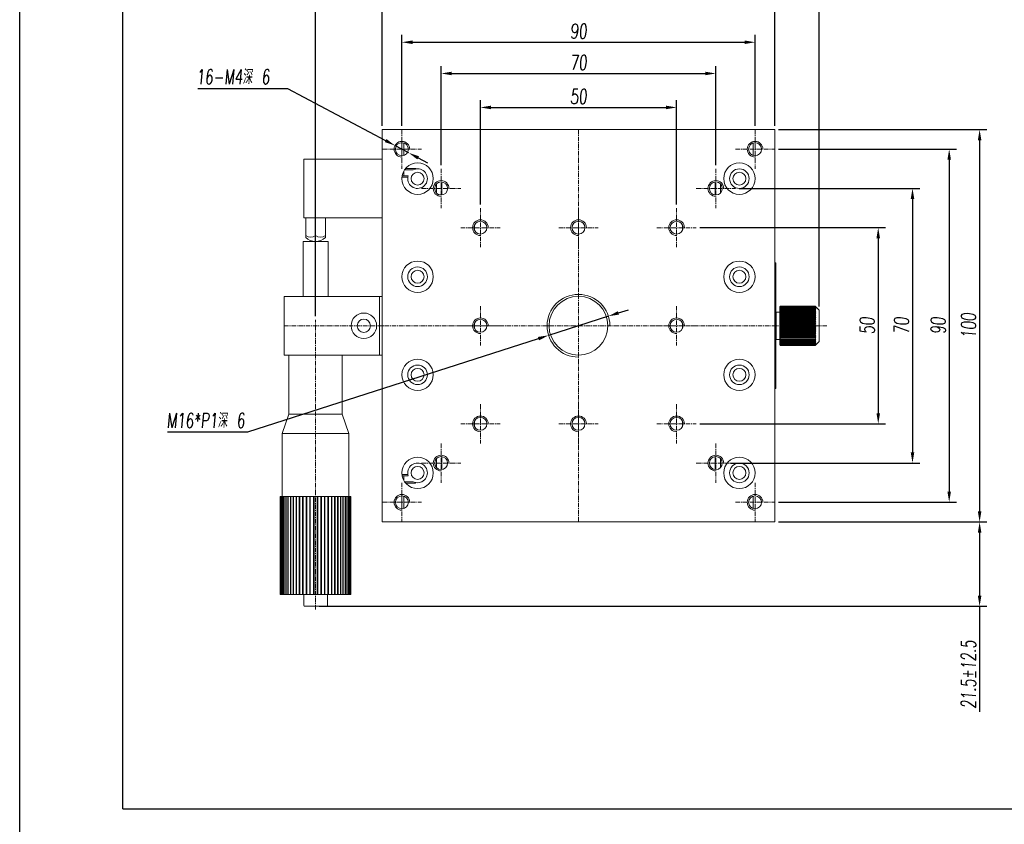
# Model space of a CAD drawing. Header units: millimetres. Extents: x 15687 to 16129, y 526 to 1151.
# Tile 4 of 6: x 15687 to 15938, y 843 to 1048. Entities that reach past the tile are written whole.
import ezdxf

# ---------------------------------------------------------------- set-up
doc = ezdxf.new("R2010")
doc.units = ezdxf.units.MM
doc.header["$LTSCALE"] = 0.3
doc.linetypes.add('CENTERX2', pattern=[20.32, 12.7, -2.54, 2.54, -2.54])
for name, color, linetype, lineweight in [('中心线', 5, 'CENTERX2', 13), ('外框', 7, 'Continuous', 30), ('标注', 1, 'Continuous', 18), ('螺纹线', 3, 'Continuous', 13)]:
    doc.layers.add(name, color=color, linetype=linetype, lineweight=lineweight)
doc.styles.get("Standard").update_dxf_attribs({"font": 'txt.shx', "width": 0.67, "oblique": 5, "bigfont": 'gbcbig.shx'})
doc.dimstyles.new('1.5', dxfattribs={"dimscale": 1.5, "dimtxt": 2.5, "dimasz": 1.8, "dimexe": 1.25, "dimexo": 0.625, "dimtad": 1, "dimdsep": 46, "dimtxsty": 'Standard', "dimcen": 1.8, "dimadec": 0, "dimazin": 0, "dimtfac": 1, "dimtmove": 0, "dimatfit": 3, "dimfxl": 0, "dimarcsym": 0})
doc.dimstyles.new('1.5$3', dxfattribs={"dimscale": 1.5, "dimtxt": 2.5, "dimasz": 1.8, "dimexe": 1.25, "dimexo": 0.625, "dimtad": 1, "dimtoh": 1, "dimdsep": 46, "dimtxsty": 'Standard', "dimcen": 1.8, "dimadec": 0, "dimazin": 0, "dimtfac": 1, "dimtmove": 0, "dimatfit": 3, "dimfxl": 0, "dimarcsym": 0})

# ---------------------------------------------------------------- blocks, each defined once
blk = doc.blocks.new('Y')
at = {"lineweight": 30}
blk.add_line((-4136.76, 2009.27), (-3862.74, 2009.27), dxfattribs=at)
for points in [[(-3857.44, 2213.99), (-4154.44, 2213.99), (-4154.44, 2003.97)], [(-4136.76, 2009.27), (-4136.76, 2208.69), (-3862.74, 2208.69)]]:
    blk.add_lwpolyline(points, dxfattribs=at)
blk = doc.blocks.new('W')
blk.add_blockref('Y', (0, 0))
blk = doc.blocks.new('*D116')
at = {"layer": 'Defpoints', "color": 0, "ltscale": 0.3}
for p in [(15837.41, 972.1), (15822.18, 967.21)]:
    blk.add_point(p, dxfattribs=at)
at = {"layer": '标注', "color": 0, "lineweight": -2, "ltscale": 0.3}
for p, q in [((15839.98, 972.93), (15842.55, 973.75)), ((15837.41, 972.1), (15822.18, 967.21)), ((15745.5, 942.58), (15819.61, 966.38)), ((15725.04, 942.58), (15745.5, 942.58))]:
    blk.add_line(p, q, dxfattribs=at)
at = {"layer": '标注', "color": 0, "ltscale": 0.3}
for points in [[(15839.84, 973.36), (15840.12, 972.5), (15837.41, 972.1)], [(15819.47, 966.81), (15819.75, 965.95), (15822.18, 967.21)]]:
    blk.add_solid(points, dxfattribs=at)
at = {"layer": '标注', "color": 0, "ltscale": 0.3, "insert": (15734.8, 945.53), "char_height": 3.75, "attachment_point": 5}
blk.add_mtext('M16*P1深 6', dxfattribs=at)
blk = doc.blocks.new('*D119')
at = {"layer": 'Defpoints', "color": 0}
for p in [(15783.03, 1015.59), (15786.56, 1013.72)]:
    blk.add_point(p, dxfattribs=at)
at = {"layer": '标注', "color": 0, "lineweight": -2}
for p, q in [((15732.82, 1030.15), (15755.65, 1030.15)), ((15755.65, 1030.15), (15780.64, 1016.86)), ((15786.56, 1013.72), (15783.03, 1015.59)), ((15788.95, 1012.45), (15791.33, 1011.18))]:
    blk.add_line(p, q, dxfattribs=at)
at = {"layer": '标注', "color": 0}
for points in [[(15780.86, 1017.26), (15780.43, 1016.46), (15783.03, 1015.59)], [(15789.16, 1012.85), (15788.73, 1012.05), (15786.56, 1013.72)]]:
    blk.add_solid(points, dxfattribs=at)
at = {"layer": '标注', "color": 0, "insert": (15741.75, 1033.1), "char_height": 3.75, "attachment_point": 5}
blk.add_mtext('16-M4深 6', dxfattribs=at)
blk = doc.blocks.new('*D161')
at = {"layer": 'Defpoints', "color": 0}
for p in [(15854.8, 1025.3), (15804.8, 999.66), (15854.8, 999.66)]:
    blk.add_point(p, dxfattribs=at)
at = {"layer": '标注', "color": 0, "lineweight": -2}
for p, q in [((15804.8, 1000.59), (15804.8, 1027.18)), ((15854.8, 1000.59), (15854.8, 1027.18)), ((15807.5, 1025.3), (15852.1, 1025.3))]:
    blk.add_line(p, q, dxfattribs=at)
at = {"layer": '标注', "color": 0}
for points in [[(15807.5, 1025.75), (15807.5, 1024.85), (15804.8, 1025.3)], [(15852.1, 1025.75), (15852.1, 1024.85), (15854.8, 1025.3)]]:
    blk.add_solid(points, dxfattribs=at)
at = {"layer": '标注', "color": 0, "insert": (15829.8, 1028.11), "char_height": 3.75, "attachment_point": 5}
blk.add_mtext('50', dxfattribs=at)
blk = doc.blocks.new('*D162')
at = {"layer": 'Defpoints', "color": 0}
for p in [(15864.8, 1033.96), (15794.8, 1009.66), (15864.8, 1009.66)]:
    blk.add_point(p, dxfattribs=at)
at = {"layer": '标注', "color": 0, "lineweight": -2}
for p, q in [((15794.8, 1010.59), (15794.8, 1035.83)), ((15797.5, 1033.96), (15862.1, 1033.96)), ((15864.8, 1010.59), (15864.8, 1035.83))]:
    blk.add_line(p, q, dxfattribs=at)
at = {"layer": '标注', "color": 0}
for points in [[(15797.5, 1034.41), (15797.5, 1033.51), (15794.8, 1033.96)], [(15862.1, 1034.41), (15862.1, 1033.51), (15864.8, 1033.96)]]:
    blk.add_solid(points, dxfattribs=at)
at = {"layer": '标注', "color": 0, "insert": (15829.8, 1036.77), "char_height": 3.75, "attachment_point": 5}
blk.add_mtext('70', dxfattribs=at)
blk = doc.blocks.new('*D163')
at = {"layer": 'Defpoints', "color": 0}
for p in [(15874.8, 1041.92), (15784.8, 1019.66), (15874.8, 1019.66)]:
    blk.add_point(p, dxfattribs=at)
at = {"layer": '标注', "color": 0, "lineweight": -2}
for p, q in [((15784.8, 1020.59), (15784.8, 1043.8)), ((15874.8, 1020.59), (15874.8, 1043.8)), ((15787.5, 1041.92), (15872.1, 1041.92))]:
    blk.add_line(p, q, dxfattribs=at)
at = {"layer": '标注', "color": 0}
for points in [[(15787.5, 1042.37), (15787.5, 1041.47), (15784.8, 1041.92)], [(15872.1, 1042.37), (15872.1, 1041.47), (15874.8, 1041.92)]]:
    blk.add_solid(points, dxfattribs=at)
at = {"layer": '标注', "color": 0, "insert": (15829.8, 1044.73), "char_height": 3.75, "attachment_point": 5}
blk.add_mtext('90', dxfattribs=at)
blk = doc.blocks.new('*D164')
at = {"layer": 'Defpoints', "color": 0}
for p in [(15859.8, 994.66), (15859.8, 944.66), (15906.18, 944.66)]:
    blk.add_point(p, dxfattribs=at)
at = {"layer": '标注', "color": 0, "lineweight": -2}
for p, q in [((15860.73, 994.66), (15908.05, 994.66)), ((15906.18, 991.96), (15906.18, 947.36)), ((15860.73, 944.66), (15908.05, 944.66))]:
    blk.add_line(p, q, dxfattribs=at)
at = {"layer": '标注', "color": 0}
for points in [[(15905.73, 991.96), (15906.63, 991.96), (15906.18, 994.66)], [(15905.73, 947.36), (15906.63, 947.36), (15906.18, 944.66)]]:
    blk.add_solid(points, dxfattribs=at)
at = {"layer": '标注', "color": 0, "insert": (15903.36, 969.66), "char_height": 3.75, "attachment_point": 5, "rotation": 90}
blk.add_mtext('50', dxfattribs=at)
blk = doc.blocks.new('*D165')
at = {"layer": 'Defpoints', "color": 0}
for p in [(15779.8, 1050.17), (15779.8, 1019.66), (15879.8, 1019.66)]:
    blk.add_point(p, dxfattribs=at)
at = {"layer": '标注', "color": 0, "lineweight": -2}
for p, q in [((15779.8, 1020.59), (15779.8, 1052.05)), ((15879.8, 1020.59), (15879.8, 1052.05)), ((15877.1, 1050.17), (15782.5, 1050.17))]:
    blk.add_line(p, q, dxfattribs=at)
at = {"layer": '标注', "color": 0}
for points in [[(15782.5, 1050.62), (15782.5, 1049.72), (15779.8, 1050.17)], [(15877.1, 1050.62), (15877.1, 1049.72), (15879.8, 1050.17)]]:
    blk.add_solid(points, dxfattribs=at)
at = {"layer": '标注', "color": 0, "insert": (15829.8, 1052.98), "char_height": 3.75, "attachment_point": 5}
blk.add_mtext('100', dxfattribs=at)
blk = doc.blocks.new('*D166')
at = {"layer": 'Defpoints', "color": 0}
for p in [(15891.1, 1050.17), (15879.8, 1019.66), (15891.1, 973.66)]:
    blk.add_point(p, dxfattribs=at)
at = {"layer": '标注', "color": 0, "lineweight": -2}
for p, q in [((15879.8, 1020.59), (15879.8, 1052.05)), ((15891.1, 974.59), (15891.1, 1052.05)), ((15882.5, 1050.17), (15888.4, 1050.17))]:
    blk.add_line(p, q, dxfattribs=at)
at = {"layer": '标注', "color": 0}
for points in [[(15882.5, 1050.62), (15882.5, 1049.72), (15879.8, 1050.17)], [(15888.4, 1050.62), (15888.4, 1049.72), (15891.1, 1050.17)]]:
    blk.add_solid(points, dxfattribs=at)
at = {"layer": '标注', "color": 0, "insert": (15885.45, 1052.98), "char_height": 3.75, "attachment_point": 5}
blk.add_mtext('11.3', dxfattribs=at)
blk = doc.blocks.new('*D167')
at = {"layer": 'Defpoints', "color": 0}
for p in [(15779.8, 1050.17), (15779.8, 1019.66), (15762.8, 971.13)]:
    blk.add_point(p, dxfattribs=at)
at = {"layer": '标注', "color": 0, "lineweight": -2}
for p, q in [((15762.8, 972.07), (15762.8, 1052.05)), ((15779.8, 1020.59), (15779.8, 1052.05)), ((15765.5, 1050.17), (15777.1, 1050.17))]:
    blk.add_line(p, q, dxfattribs=at)
at = {"layer": '标注', "color": 0}
for points in [[(15765.5, 1050.62), (15765.5, 1049.72), (15762.8, 1050.17)], [(15777.1, 1050.62), (15777.1, 1049.72), (15779.8, 1050.17)]]:
    blk.add_solid(points, dxfattribs=at)
at = {"layer": '标注', "color": 0, "insert": (15771.3, 1052.98), "char_height": 3.75, "attachment_point": 5}
blk.add_mtext('17', dxfattribs=at)
blk = doc.blocks.new('*D168')
at = {"layer": 'Defpoints', "color": 0}
for p in [(15869.8, 1004.66), (15867.67, 934.66), (15914.91, 934.66)]:
    blk.add_point(p, dxfattribs=at)
at = {"layer": '标注', "color": 0, "lineweight": -2}
for p, q in [((15870.73, 1004.66), (15916.78, 1004.66)), ((15914.91, 1001.96), (15914.91, 937.36)), ((15868.61, 934.66), (15916.78, 934.66))]:
    blk.add_line(p, q, dxfattribs=at)
at = {"layer": '标注', "color": 0}
for points in [[(15914.46, 1001.96), (15915.36, 1001.96), (15914.91, 1004.66)], [(15914.46, 937.36), (15915.36, 937.36), (15914.91, 934.66)]]:
    blk.add_solid(points, dxfattribs=at)
at = {"layer": '标注', "color": 0, "insert": (15912.1, 969.66), "char_height": 3.75, "attachment_point": 5, "rotation": 90}
blk.add_mtext('70', dxfattribs=at)
blk = doc.blocks.new('*D169')
at = {"layer": 'Defpoints', "color": 0}
for p in [(15879.8, 1014.66), (15879.8, 924.66), (15924.26, 924.66)]:
    blk.add_point(p, dxfattribs=at)
at = {"layer": '标注', "color": 0, "lineweight": -2}
for p, q in [((15880.73, 1014.66), (15926.13, 1014.66)), ((15924.26, 1011.96), (15924.26, 927.36)), ((15880.73, 924.66), (15926.13, 924.66))]:
    blk.add_line(p, q, dxfattribs=at)
at = {"layer": '标注', "color": 0}
for points in [[(15923.81, 1011.96), (15924.71, 1011.96), (15924.26, 1014.66)], [(15923.81, 927.36), (15924.71, 927.36), (15924.26, 924.66)]]:
    blk.add_solid(points, dxfattribs=at)
at = {"layer": '标注', "color": 0, "insert": (15921.45, 969.66), "char_height": 3.75, "attachment_point": 5, "rotation": 90}
blk.add_mtext('90', dxfattribs=at)
blk = doc.blocks.new('*D170')
at = {"layer": 'Defpoints', "color": 0}
for p in [(15879.8, 1019.66), (15879.8, 919.66), (15932.01, 919.66)]:
    blk.add_point(p, dxfattribs=at)
at = {"layer": '标注', "color": 0, "lineweight": -2}
for p, q in [((15880.73, 1019.66), (15933.89, 1019.66)), ((15932.01, 1016.96), (15932.01, 922.36)), ((15880.73, 919.66), (15933.89, 919.66))]:
    blk.add_line(p, q, dxfattribs=at)
at = {"layer": '标注', "color": 0}
for points in [[(15931.56, 1016.96), (15932.46, 1016.96), (15932.01, 1019.66)], [(15931.56, 922.36), (15932.46, 922.36), (15932.01, 919.66)]]:
    blk.add_solid(points, dxfattribs=at)
at = {"layer": '标注', "color": 0, "insert": (15929.2, 969.66), "char_height": 3.75, "attachment_point": 5, "rotation": 90}
blk.add_mtext('100', dxfattribs=at)
blk = doc.blocks.new('*D171')
at = {"layer": 'Defpoints', "color": 0}
for p in [(15879.8, 919.66), (15932.01, 919.66), (15762.8, 898.16)]:
    blk.add_point(p, dxfattribs=at)
at = {"layer": '标注', "color": 0, "lineweight": -2}
for p, q in [((15880.73, 919.66), (15933.89, 919.66)), ((15932.01, 916.96), (15932.01, 900.86)), ((15763.73, 898.16), (15933.89, 898.16)), ((15932.01, 898.16), (15932.01, 871.29))]:
    blk.add_line(p, q, dxfattribs=at)
at = {"layer": '标注', "color": 0}
for points in [[(15931.56, 916.96), (15932.46, 916.96), (15932.01, 919.66)], [(15931.56, 900.86), (15932.46, 900.86), (15932.01, 898.16)]]:
    blk.add_solid(points, dxfattribs=at)
at = {"layer": '标注', "color": 0, "insert": (15929.2, 880.77), "char_height": 3.75, "attachment_point": 5, "rotation": 90}
blk.add_mtext('21.5%%P12.5', dxfattribs=at)

msp = doc.modelspace()

# ---------------------------------------------------------------- linework, layer by layer
at = {"color": 7, "linetype": 'Continuous', "lineweight": 15}
for p, q in [((15779.795, 1019.655), (15779.795, 919.655)), ((15879.795, 1019.655), (15779.795, 1019.655)), ((15879.795, 1019.655), (15879.795, 919.655)), ((15784.795, 1016.305), (15784.795, 1014.655)), ((15785.295, 1013.083), (15785.295, 1016.228)), ((15874.295, 1016.228), (15874.295, 1013.083)), ((15784.795, 1014.655), (15784.795, 1013.005)), ((15759.795, 1012.155), (15759.795, 997.155)), ((15779.795, 1012.155), (15759.795, 1012.155)), ((15785.295, 1007.905), (15785.295, 1009.092)), ((15787.706, 1009.405), (15785.488, 1009.405)), ((15785.753, 1009.752), (15788.295, 1009.752)), ((15788.295, 1009.605), (15787.706, 1009.405)), ((15786.328, 1007.559), (15784.816, 1007.559)), ((15784.866, 1007.905), (15786.41, 1007.905)), ((15794.995, 1003.017), (15794.995, 1006.293)), ((15864.595, 1006.293), (15864.595, 1003.017)), ((15793.595, 1003.523), (15793.595, 1005.788)), ((15865.995, 1005.788), (15865.995, 1003.523)), ((15779.795, 997.155), (15759.795, 997.155)), ((15760.295, 997.155), (15760.295, 992.655)), ((15762.795, 997.155), (15762.795, 992.655)), ((15765.295, 997.155), (15765.295, 992.655)), ((15803.295, 993.968), (15803.295, 995.343)), ((15856.295, 995.343), (15856.295, 993.968)), ((15759.595, 991.155), (15759.595, 977.155)), ((15759.595, 991.155), (15762.795, 991.155)), ((15760.295, 992.194), (15760.295, 992.655)), ((15762.795, 991.155), (15765.995, 991.155)), ((15765.295, 992.655), (15765.295, 992.194)), ((15765.995, 977.155), (15765.995, 991.155)), ((15879.795, 985.655), (15880.095, 985.655)), ((15880.095, 983.655), (15879.795, 983.655)), ((15880.095, 985.655), (15880.095, 983.655)), ((15880.095, 955.655), (15880.095, 983.655)), ((15779.095, 977.155), (15754.795, 977.155)), ((15754.795, 962.155), (15754.795, 977.155)), ((15779.095, 962.155), (15779.095, 977.155)), ((15779.795, 977.155), (15779.095, 977.155)), ((15881.095, 974.441), (15881.295, 974.651)), ((15881.295, 974.621), (15881.095, 974.441)), ((15881.095, 974.376), (15881.295, 974.604)), ((15881.231, 974.591), (15881.095, 974.455)), ((15881.295, 974.533), (15881.095, 974.376)), ((15881.095, 974.259), (15881.295, 974.502)), ((15881.095, 974.441), (15881.095, 974.455)), ((15881.095, 974.376), (15881.095, 974.441)), ((15881.295, 974.391), (15881.095, 974.259)), ((15881.095, 974.259), (15881.095, 974.376)), ((15881.095, 974.091), (15881.295, 974.348)), ((15881.095, 974.091), (15881.095, 974.259)), ((15881.295, 974.198), (15881.095, 974.091)), ((15881.095, 973.876), (15881.295, 974.141)), ((15881.095, 973.876), (15881.095, 974.091)), ((15881.295, 973.955), (15881.095, 973.876)), ((15881.095, 973.613), (15881.295, 973.886)), ((15881.095, 973.613), (15881.095, 973.876)), ((15881.295, 973.664), (15881.095, 973.613)), ((15881.095, 973.308), (15881.095, 973.613)), ((15881.095, 973.308), (15881.295, 973.584)), ((15881.295, 974.655), (15881.232, 974.591)), ((15881.295, 974.655), (15881.295, 974.651)), ((15890.095, 974.655), (15881.295, 974.655)), ((15890.095, 974.651), (15881.295, 974.651)), ((15881.295, 974.621), (15881.295, 974.604)), ((15890.095, 974.621), (15881.295, 974.621)), ((15890.095, 974.604), (15881.295, 974.604)), ((15881.295, 974.533), (15881.295, 974.502)), ((15890.095, 974.533), (15881.295, 974.533)), ((15890.095, 974.502), (15881.295, 974.502)), ((15881.295, 974.391), (15881.295, 974.348)), ((15890.095, 974.391), (15881.295, 974.391)), ((15890.095, 974.348), (15881.295, 974.348)), ((15881.295, 974.198), (15881.295, 974.141)), ((15890.095, 974.198), (15881.295, 974.198)), ((15890.095, 974.141), (15881.295, 974.141)), ((15881.295, 973.955), (15881.295, 973.886)), ((15890.095, 973.955), (15881.295, 973.955)), ((15890.095, 973.886), (15881.295, 973.886)), ((15881.295, 973.664), (15881.295, 973.584)), ((15890.095, 973.664), (15881.295, 973.664)), ((15890.095, 973.584), (15881.295, 973.584)), ((15890.095, 974.651), (15890.095, 974.655)), ((15890.159, 974.591), (15890.095, 974.655)), ((15890.095, 974.651), (15890.295, 974.441)), ((15890.095, 974.604), (15890.095, 974.621)), ((15890.295, 974.441), (15890.095, 974.621)), ((15890.095, 974.604), (15890.295, 974.376)), ((15890.095, 974.502), (15890.095, 974.533)), ((15890.295, 974.376), (15890.095, 974.533)), ((15890.095, 974.502), (15890.295, 974.259)), ((15890.095, 974.348), (15890.095, 974.391)), ((15890.295, 974.259), (15890.095, 974.391)), ((15890.095, 974.348), (15890.295, 974.091)), ((15890.095, 974.141), (15890.095, 974.198)), ((15890.295, 974.091), (15890.095, 974.198)), ((15890.095, 974.141), (15890.295, 973.876)), ((15890.095, 973.886), (15890.095, 973.955)), ((15890.295, 973.876), (15890.095, 973.955)), ((15890.095, 973.886), (15890.295, 973.613)), ((15890.095, 973.584), (15890.095, 973.664)), ((15890.295, 973.613), (15890.095, 973.664)), ((15890.095, 973.584), (15890.295, 973.308)), ((15891.095, 973.655), (15890.159, 974.591)), ((15891.095, 973.655), (15891.095, 968.128)), ((15880.195, 973.155), (15880.095, 973.055)), ((15881.095, 973.155), (15880.195, 973.155)), ((15880.195, 973.155), (15880.195, 966.155)), ((15881.295, 973.33), (15881.095, 973.308)), ((15881.095, 972.962), (15881.095, 973.308)), ((15881.095, 972.962), (15881.295, 973.24)), ((15881.295, 972.955), (15881.095, 972.962)), ((15881.095, 972.581), (15881.095, 972.962)), ((15890.295, 972.962), (15881.095, 972.962)), ((15881.095, 972.581), (15881.295, 972.856)), ((15881.295, 972.545), (15881.095, 972.581)), ((15881.095, 972.167), (15881.095, 972.581)), ((15890.295, 972.581), (15881.095, 972.581)), ((15881.095, 972.167), (15881.295, 972.437)), ((15881.295, 972.102), (15881.095, 972.167)), ((15881.095, 971.725), (15881.095, 972.167)), ((15890.295, 972.167), (15881.095, 972.167)), ((15881.095, 971.725), (15881.295, 971.987)), ((15881.295, 971.633), (15881.095, 971.725)), ((15881.095, 971.261), (15881.095, 971.725)), ((15890.295, 971.725), (15881.095, 971.725)), ((15881.095, 971.261), (15881.295, 971.512)), ((15881.295, 971.142), (15881.095, 971.261)), ((15881.095, 970.78), (15881.095, 971.261)), ((15890.295, 971.261), (15881.095, 971.261)), ((15881.095, 970.78), (15881.295, 971.017)), ((15881.295, 973.33), (15881.295, 973.24)), ((15890.095, 973.33), (15881.295, 973.33)), ((15890.095, 973.24), (15881.295, 973.24)), ((15881.295, 972.955), (15881.295, 972.856)), ((15890.095, 972.955), (15881.295, 972.955)), ((15890.095, 972.856), (15881.295, 972.856)), ((15881.295, 972.545), (15881.295, 972.437)), ((15890.095, 972.545), (15881.295, 972.545)), ((15890.095, 972.437), (15881.295, 972.437)), ((15881.295, 972.102), (15881.295, 971.987)), ((15890.095, 972.102), (15881.295, 972.102)), ((15890.095, 971.987), (15881.295, 971.987)), ((15881.295, 971.633), (15881.295, 971.512)), ((15890.095, 971.633), (15881.295, 971.633)), ((15890.095, 971.512), (15881.295, 971.512)), ((15881.295, 971.142), (15881.295, 971.017)), ((15890.095, 971.142), (15881.295, 971.142)), ((15890.095, 971.017), (15881.295, 971.017)), ((15890.095, 973.24), (15890.095, 973.33)), ((15890.295, 973.308), (15890.095, 973.33)), ((15890.095, 973.24), (15890.295, 972.962)), ((15890.295, 972.962), (15890.095, 972.955)), ((15890.095, 972.856), (15890.095, 972.955)), ((15890.095, 972.856), (15890.295, 972.581)), ((15890.295, 972.581), (15890.095, 972.545)), ((15890.095, 972.437), (15890.095, 972.545)), ((15890.095, 972.437), (15890.295, 972.167)), ((15890.295, 972.167), (15890.095, 972.102)), ((15890.095, 971.987), (15890.095, 972.102)), ((15890.095, 971.987), (15890.295, 971.725)), ((15890.295, 971.725), (15890.095, 971.633)), ((15890.095, 971.512), (15890.095, 971.633)), ((15890.095, 971.512), (15890.295, 971.261)), ((15890.295, 971.261), (15890.095, 971.142)), ((15890.095, 971.017), (15890.095, 971.142)), ((15890.095, 971.017), (15890.295, 970.78)), ((15803.295, 968.968), (15803.295, 970.343)), ((15856.295, 970.343), (15856.295, 968.968)), ((15881.295, 970.635), (15881.095, 970.78)), ((15881.095, 970.286), (15881.095, 970.78)), ((15890.295, 970.78), (15881.095, 970.78)), ((15881.095, 970.286), (15881.295, 970.506)), ((15881.295, 970.117), (15881.095, 970.286)), ((15881.095, 969.785), (15881.095, 970.286)), ((15890.295, 970.286), (15881.095, 970.286)), ((15881.095, 969.785), (15881.295, 969.987)), ((15881.295, 969.594), (15881.095, 969.785)), ((15881.095, 969.283), (15881.095, 969.785)), ((15890.295, 969.785), (15881.095, 969.785)), ((15881.095, 969.283), (15881.295, 969.463)), ((15881.295, 969.072), (15881.095, 969.283)), ((15881.095, 968.785), (15881.095, 969.283)), ((15890.295, 969.283), (15881.095, 969.283)), ((15881.095, 968.785), (15881.295, 968.942)), ((15881.295, 968.556), (15881.095, 968.785)), ((15881.095, 968.296), (15881.095, 968.785)), ((15890.295, 968.785), (15881.095, 968.785)), ((15881.295, 970.635), (15881.295, 970.506)), ((15890.095, 970.635), (15881.295, 970.635)), ((15890.095, 970.506), (15881.295, 970.506)), ((15881.295, 970.117), (15881.295, 969.987)), ((15890.095, 970.117), (15881.295, 970.117)), ((15890.095, 969.987), (15881.295, 969.987)), ((15881.295, 969.594), (15881.295, 969.463)), ((15890.095, 969.594), (15881.295, 969.594)), ((15890.095, 969.463), (15881.295, 969.463)), ((15881.295, 969.072), (15881.295, 968.942)), ((15890.095, 969.072), (15881.295, 969.072)), ((15890.095, 968.942), (15881.295, 968.942)), ((15881.295, 968.556), (15881.295, 968.429)), ((15890.095, 968.556), (15881.295, 968.556)), ((15890.295, 970.78), (15890.095, 970.635)), ((15890.095, 970.506), (15890.095, 970.635)), ((15890.095, 970.506), (15890.295, 970.286)), ((15890.295, 970.286), (15890.095, 970.117)), ((15890.095, 969.987), (15890.095, 970.117)), ((15890.095, 969.987), (15890.295, 969.785)), ((15890.295, 969.785), (15890.095, 969.594)), ((15890.095, 969.463), (15890.095, 969.594)), ((15890.095, 969.463), (15890.295, 969.283)), ((15890.295, 969.283), (15890.095, 969.072)), ((15890.095, 968.942), (15890.095, 969.072)), ((15890.095, 968.942), (15890.295, 968.785)), ((15890.295, 968.785), (15890.095, 968.556)), ((15890.095, 968.429), (15890.095, 968.556)), ((15880.095, 966.255), (15880.195, 966.155)), ((15880.195, 966.155), (15881.095, 966.155)), ((15881.095, 968.296), (15881.295, 968.429)), ((15890.295, 968.296), (15881.095, 968.296)), ((15881.295, 968.052), (15881.095, 968.296)), ((15881.095, 967.822), (15881.095, 968.296)), ((15881.095, 967.822), (15881.295, 967.929)), ((15890.295, 967.822), (15881.095, 967.822)), ((15881.295, 967.566), (15881.095, 967.822)), ((15881.095, 967.369), (15881.095, 967.822)), ((15881.095, 967.369), (15881.295, 967.448)), ((15890.295, 967.369), (15881.095, 967.369)), ((15881.295, 967.103), (15881.095, 967.369)), ((15881.095, 966.94), (15881.095, 967.369)), ((15881.095, 966.94), (15881.295, 966.991)), ((15890.295, 966.94), (15881.095, 966.94)), ((15881.295, 966.667), (15881.095, 966.94)), ((15881.095, 966.541), (15881.095, 966.94)), ((15881.095, 966.541), (15881.295, 966.563)), ((15890.295, 966.541), (15881.095, 966.541)), ((15881.295, 966.265), (15881.095, 966.541)), ((15881.095, 966.176), (15881.095, 966.541)), ((15881.095, 966.176), (15881.295, 966.169)), ((15881.295, 965.899), (15881.095, 966.176)), ((15881.095, 965.85), (15881.095, 966.176)), ((15890.095, 968.429), (15881.295, 968.429)), ((15881.295, 968.052), (15881.295, 967.929)), ((15890.095, 968.052), (15881.295, 968.052)), ((15890.095, 967.929), (15881.295, 967.929)), ((15890.095, 967.566), (15881.295, 967.566)), ((15881.295, 967.566), (15881.295, 967.448)), ((15890.095, 967.448), (15881.295, 967.448)), ((15881.295, 967.103), (15881.295, 966.991)), ((15890.095, 967.103), (15881.295, 967.103)), ((15890.095, 966.991), (15881.295, 966.991)), ((15890.095, 966.667), (15881.295, 966.667)), ((15881.295, 966.667), (15881.295, 966.563)), ((15890.095, 966.563), (15881.295, 966.563)), ((15890.095, 966.265), (15881.295, 966.265)), ((15881.295, 966.265), (15881.295, 966.169)), ((15890.095, 966.169), (15881.295, 966.169)), ((15890.095, 968.429), (15890.295, 968.296)), ((15890.295, 968.296), (15890.095, 968.052)), ((15890.095, 967.929), (15890.095, 968.052)), ((15890.095, 967.929), (15890.295, 967.822)), ((15890.295, 967.822), (15890.095, 967.566)), ((15890.095, 967.448), (15890.095, 967.566)), ((15890.095, 967.448), (15890.295, 967.369)), ((15890.295, 967.369), (15890.095, 967.103)), ((15890.095, 966.991), (15890.095, 967.103)), ((15890.095, 966.991), (15890.295, 966.94)), ((15890.295, 966.94), (15890.095, 966.667)), ((15890.095, 966.563), (15890.095, 966.667)), ((15890.095, 966.563), (15890.295, 966.541)), ((15890.295, 966.541), (15890.095, 966.265)), ((15890.095, 966.169), (15890.095, 966.265)), ((15890.295, 966.176), (15890.095, 965.899)), ((15890.095, 966.169), (15890.295, 966.176)), ((15891.095, 968.128), (15891.095, 965.655)), ((15881.095, 965.85), (15881.295, 965.814)), ((15881.295, 965.575), (15881.095, 965.85)), ((15881.095, 965.565), (15881.095, 965.85)), ((15881.095, 965.565), (15881.295, 965.5)), ((15881.295, 965.295), (15881.095, 965.565)), ((15881.095, 965.325), (15881.095, 965.565)), ((15881.095, 965.325), (15881.295, 965.232)), ((15881.295, 965.063), (15881.095, 965.325)), ((15881.095, 965.132), (15881.095, 965.325)), ((15881.095, 965.132), (15881.295, 965.013)), ((15881.295, 964.881), (15881.095, 965.132)), ((15881.095, 964.989), (15881.095, 965.132)), ((15881.095, 964.989), (15881.295, 964.844)), ((15881.295, 964.752), (15881.095, 964.989)), ((15881.095, 964.897), (15881.095, 964.989)), ((15881.095, 964.897), (15881.295, 964.728)), ((15881.295, 964.677), (15881.095, 964.897)), ((15881.095, 964.857), (15881.095, 964.897)), ((15881.095, 964.857), (15881.295, 964.666)), ((15881.295, 964.656), (15881.095, 964.857)), ((15881.095, 964.855), (15881.095, 964.857)), ((15881.095, 964.855), (15881.231, 964.719)), ((15890.095, 965.899), (15881.295, 965.899)), ((15881.295, 965.899), (15881.295, 965.814)), ((15890.095, 965.814), (15881.295, 965.814)), ((15881.295, 965.575), (15881.295, 965.5)), ((15890.095, 965.575), (15881.295, 965.575)), ((15890.095, 965.5), (15881.295, 965.5)), ((15890.095, 965.295), (15881.295, 965.295)), ((15881.295, 965.295), (15881.295, 965.232)), ((15890.095, 965.232), (15881.295, 965.232)), ((15890.095, 965.063), (15881.295, 965.063)), ((15881.295, 965.063), (15881.295, 965.013)), ((15890.095, 965.013), (15881.295, 965.013)), ((15881.295, 964.881), (15881.295, 964.844)), ((15890.095, 964.881), (15881.295, 964.881)), ((15890.095, 964.844), (15881.295, 964.844)), ((15890.095, 964.752), (15881.295, 964.752)), ((15881.295, 964.752), (15881.295, 964.728)), ((15890.095, 964.728), (15881.295, 964.728)), ((15881.295, 964.677), (15881.295, 964.666)), ((15890.095, 964.677), (15881.295, 964.677)), ((15890.095, 964.666), (15881.295, 964.666)), ((15890.095, 964.656), (15881.295, 964.656)), ((15890.095, 965.814), (15890.095, 965.899)), ((15890.295, 965.85), (15890.095, 965.575)), ((15890.095, 965.814), (15890.295, 965.85)), ((15890.095, 965.5), (15890.095, 965.575)), ((15890.295, 965.565), (15890.095, 965.295)), ((15890.095, 965.5), (15890.295, 965.565)), ((15890.295, 965.325), (15890.095, 965.063)), ((15890.095, 965.232), (15890.295, 965.325)), ((15890.095, 965.232), (15890.095, 965.295)), ((15890.295, 965.132), (15890.095, 964.881)), ((15890.095, 965.013), (15890.295, 965.132)), ((15890.095, 965.013), (15890.095, 965.063)), ((15890.295, 964.989), (15890.095, 964.752)), ((15890.095, 964.844), (15890.295, 964.989)), ((15890.295, 964.897), (15890.095, 964.677)), ((15890.095, 964.728), (15890.295, 964.897)), ((15890.095, 964.844), (15890.095, 964.881)), ((15890.295, 964.857), (15890.095, 964.656)), ((15890.095, 964.666), (15890.295, 964.857)), ((15890.095, 964.728), (15890.095, 964.752)), ((15890.095, 964.666), (15890.095, 964.677)), ((15890.159, 964.719), (15891.095, 965.655)), ((15779.095, 962.155), (15754.795, 962.155)), ((15755.995, 962.155), (15755.995, 947.155)), ((15769.595, 947.155), (15769.595, 962.155)), ((15779.795, 962.155), (15779.095, 962.155)), ((15879.795, 955.655), (15880.095, 955.655)), ((15880.095, 953.655), (15879.795, 953.655)), ((15880.095, 955.655), (15880.095, 953.655)), ((15755.995, 947.155), (15754.295, 942.155)), ((15755.995, 947.155), (15762.795, 947.155)), ((15762.795, 947.155), (15769.595, 947.155)), ((15771.295, 942.155), (15769.595, 947.155)), ((15803.295, 943.968), (15803.295, 945.343)), ((15856.295, 945.343), (15856.295, 943.968)), ((15754.295, 942.155), (15754.295, 926.155)), ((15754.295, 942.155), (15762.795, 942.155)), ((15762.795, 942.155), (15771.295, 942.155)), ((15771.295, 926.155), (15771.295, 942.155)), ((15794.995, 933.017), (15794.995, 936.293)), ((15864.595, 936.293), (15864.595, 933.017)), ((15793.595, 933.523), (15793.595, 935.788)), ((15865.995, 935.788), (15865.995, 933.523)), ((15784.816, 931.752), (15786.328, 931.752)), ((15786.41, 931.405), (15784.866, 931.405)), ((15785.295, 930.219), (15785.295, 931.405)), ((15785.488, 929.905), (15787.706, 929.905)), ((15788.295, 929.559), (15785.753, 929.559)), ((15787.706, 929.905), (15788.295, 929.706)), ((15788.365, 929.692), (15788.295, 929.559)), ((15753.804, 926.155), (15753.804, 901.155)), ((15753.804, 926.155), (15753.812, 926.155)), ((15753.812, 926.155), (15753.812, 901.155)), ((15753.895, 926.155), (15753.812, 926.155)), ((15753.895, 926.155), (15753.895, 901.155)), ((15753.895, 926.155), (15753.918, 926.155)), ((15753.918, 926.155), (15753.918, 901.155)), ((15754.084, 926.155), (15753.918, 926.155)), ((15754.084, 926.155), (15754.084, 901.155)), ((15754.084, 926.155), (15754.121, 926.155)), ((15754.121, 926.155), (15754.121, 901.155)), ((15754.368, 926.155), (15754.121, 926.155)), ((15754.368, 926.155), (15754.368, 901.155)), ((15754.368, 926.155), (15754.419, 926.155)), ((15754.419, 926.155), (15754.419, 901.155)), ((15754.744, 926.155), (15754.419, 926.155)), ((15754.744, 926.155), (15754.744, 901.155)), ((15754.744, 926.155), (15754.809, 926.155)), ((15754.809, 926.155), (15754.809, 901.155)), ((15755.209, 926.155), (15754.809, 926.155)), ((15755.209, 926.155), (15755.209, 901.155)), ((15755.209, 926.155), (15755.286, 926.155)), ((15755.286, 926.155), (15755.286, 901.155)), ((15755.756, 926.155), (15755.286, 926.155)), ((15755.756, 926.155), (15755.756, 901.155)), ((15755.756, 926.155), (15755.846, 926.155)), ((15755.846, 926.155), (15755.846, 901.155)), ((15756.381, 926.155), (15755.846, 926.155)), ((15756.381, 926.155), (15756.381, 901.155)), ((15756.381, 926.155), (15756.482, 926.155)), ((15756.482, 926.155), (15756.482, 901.155)), ((15757.076, 926.155), (15756.482, 926.155)), ((15757.076, 926.155), (15757.076, 901.155)), ((15757.076, 926.155), (15757.187, 926.155)), ((15757.187, 926.155), (15757.187, 901.155)), ((15757.834, 926.155), (15757.187, 926.155)), ((15757.834, 926.155), (15757.834, 901.155)), ((15757.834, 926.155), (15757.953, 926.155)), ((15757.953, 926.155), (15757.953, 901.155)), ((15758.646, 926.155), (15757.953, 926.155)), ((15758.646, 926.155), (15758.646, 901.155)), ((15758.646, 926.155), (15758.773, 926.155)), ((15758.773, 926.155), (15758.773, 901.155)), ((15759.504, 926.155), (15758.773, 926.155)), ((15759.504, 926.155), (15759.504, 901.155)), ((15759.504, 926.155), (15759.637, 926.155)), ((15759.637, 926.155), (15759.637, 901.155)), ((15760.397, 926.155), (15759.637, 926.155)), ((15760.397, 926.155), (15760.397, 901.155)), ((15760.397, 926.155), (15760.535, 926.155)), ((15760.535, 926.155), (15760.535, 901.155)), ((15761.317, 926.155), (15760.535, 926.155)), ((15761.317, 926.155), (15761.317, 901.155)), ((15761.317, 926.155), (15761.458, 926.155)), ((15761.458, 926.155), (15761.458, 901.155)), ((15762.253, 926.155), (15761.458, 926.155)), ((15762.253, 926.155), (15762.395, 926.155)), ((15762.253, 926.155), (15762.253, 901.155)), ((15762.395, 926.155), (15762.395, 901.155)), ((15763.195, 926.155), (15762.395, 926.155)), ((15763.195, 926.155), (15763.195, 901.155)), ((15763.195, 926.155), (15763.337, 926.155)), ((15763.337, 926.155), (15763.337, 901.155)), ((15764.133, 926.155), (15763.337, 926.155)), ((15764.133, 926.155), (15764.133, 901.155)), ((15764.133, 926.155), (15764.273, 926.155)), ((15764.273, 926.155), (15764.273, 901.155)), ((15765.056, 926.155), (15764.273, 926.155)), ((15765.056, 926.155), (15765.056, 901.155)), ((15765.056, 926.155), (15765.193, 926.155)), ((15765.193, 926.155), (15765.193, 901.155)), ((15765.954, 926.155), (15765.193, 926.155)), ((15765.954, 926.155), (15765.954, 901.155)), ((15765.954, 926.155), (15766.087, 926.155)), ((15766.087, 926.155), (15766.087, 901.155)), ((15766.818, 926.155), (15766.087, 926.155)), ((15766.818, 926.155), (15766.818, 901.155)), ((15766.818, 926.155), (15766.945, 926.155)), ((15766.945, 926.155), (15766.945, 901.155)), ((15767.637, 926.155), (15766.945, 926.155)), ((15767.637, 926.155), (15767.637, 901.155)), ((15767.637, 926.155), (15767.757, 926.155)), ((15767.757, 926.155), (15767.757, 901.155)), ((15768.404, 926.155), (15767.757, 926.155)), ((15768.404, 926.155), (15768.404, 901.155)), ((15768.404, 926.155), (15768.514, 926.155)), ((15768.514, 926.155), (15768.514, 901.155)), ((15769.109, 926.155), (15768.514, 926.155)), ((15769.109, 926.155), (15769.109, 901.155)), ((15769.109, 926.155), (15769.209, 926.155)), ((15769.209, 926.155), (15769.209, 901.155)), ((15769.745, 926.155), (15769.209, 926.155)), ((15769.745, 926.155), (15769.745, 901.155)), ((15769.745, 926.155), (15769.834, 926.155)), ((15769.834, 926.155), (15769.834, 901.155)), ((15770.304, 926.155), (15769.834, 926.155)), ((15770.304, 926.155), (15770.304, 901.155)), ((15770.304, 926.155), (15770.382, 926.155)), ((15770.382, 926.155), (15770.382, 901.155)), ((15770.782, 926.155), (15770.382, 926.155)), ((15770.782, 926.155), (15770.782, 901.155)), ((15770.782, 926.155), (15770.846, 926.155)), ((15770.846, 926.155), (15770.846, 901.155)), ((15771.172, 926.155), (15770.846, 926.155)), ((15771.172, 926.155), (15771.172, 901.155)), ((15771.172, 926.155), (15771.223, 926.155)), ((15771.223, 926.155), (15771.223, 901.155)), ((15771.47, 926.155), (15771.223, 926.155)), ((15771.47, 926.155), (15771.47, 901.155)), ((15771.47, 926.155), (15771.507, 926.155)), ((15771.507, 926.155), (15771.507, 901.155)), ((15771.673, 926.155), (15771.507, 926.155)), ((15771.673, 926.155), (15771.673, 901.155)), ((15771.673, 926.155), (15771.695, 926.155)), ((15771.695, 926.155), (15771.695, 901.155)), ((15771.779, 926.155), (15771.695, 926.155)), ((15771.779, 926.155), (15771.779, 901.155)), ((15771.779, 926.155), (15771.786, 926.155)), ((15771.786, 926.155), (15771.786, 901.155)), ((15784.795, 926.305), (15784.795, 924.655)), ((15785.295, 923.083), (15785.295, 926.228)), ((15874.295, 926.228), (15874.295, 923.083)), ((15784.795, 924.655), (15784.795, 923.005)), ((15879.795, 919.655), (15779.795, 919.655)), ((15753.804, 901.155), (15753.812, 901.155)), ((15753.812, 901.155), (15753.895, 901.155)), ((15753.895, 901.155), (15753.918, 901.155)), ((15753.918, 901.155), (15754.084, 901.155)), ((15754.084, 901.155), (15754.121, 901.155)), ((15754.121, 901.155), (15754.368, 901.155)), ((15754.368, 901.155), (15754.419, 901.155)), ((15754.419, 901.155), (15754.744, 901.155)), ((15754.744, 901.155), (15754.809, 901.155)), ((15754.809, 901.155), (15755.209, 901.155)), ((15755.209, 901.155), (15755.286, 901.155)), ((15755.286, 901.155), (15755.756, 901.155)), ((15755.756, 901.155), (15755.846, 901.155)), ((15755.846, 901.155), (15756.381, 901.155)), ((15756.381, 901.155), (15756.482, 901.155)), ((15756.482, 901.155), (15757.076, 901.155)), ((15757.076, 901.155), (15757.187, 901.155)), ((15757.187, 901.155), (15757.834, 901.155)), ((15757.834, 901.155), (15757.953, 901.155)), ((15757.953, 901.155), (15758.646, 901.155)), ((15758.646, 901.155), (15758.773, 901.155)), ((15758.773, 901.155), (15759.504, 901.155)), ((15759.504, 901.155), (15759.637, 901.155)), ((15759.637, 901.155), (15760.397, 901.155)), ((15759.795, 898.355), (15759.795, 901.155)), ((15760.397, 901.155), (15760.535, 901.155)), ((15760.535, 901.155), (15761.317, 901.155)), ((15761.317, 901.155), (15761.458, 901.155)), ((15761.458, 901.155), (15762.253, 901.155)), ((15762.253, 901.155), (15762.395, 901.155)), ((15762.395, 901.155), (15763.195, 901.155)), ((15763.195, 901.155), (15763.337, 901.155)), ((15763.337, 901.155), (15764.133, 901.155)), ((15764.133, 901.155), (15764.273, 901.155)), ((15764.273, 901.155), (15765.056, 901.155)), ((15765.056, 901.155), (15765.193, 901.155)), ((15765.193, 901.155), (15765.954, 901.155)), ((15765.795, 898.355), (15765.795, 901.155)), ((15765.954, 901.155), (15766.087, 901.155)), ((15766.087, 901.155), (15766.818, 901.155)), ((15766.818, 901.155), (15766.945, 901.155)), ((15766.945, 901.155), (15767.637, 901.155)), ((15767.637, 901.155), (15767.757, 901.155)), ((15767.757, 901.155), (15768.404, 901.155)), ((15768.404, 901.155), (15768.514, 901.155)), ((15768.514, 901.155), (15769.109, 901.155)), ((15769.109, 901.155), (15769.209, 901.155)), ((15769.209, 901.155), (15769.745, 901.155)), ((15769.745, 901.155), (15769.834, 901.155)), ((15769.834, 901.155), (15770.304, 901.155)), ((15770.304, 901.155), (15770.382, 901.155)), ((15770.382, 901.155), (15770.782, 901.155)), ((15770.782, 901.155), (15770.846, 901.155)), ((15770.846, 901.155), (15771.172, 901.155)), ((15771.172, 901.155), (15771.223, 901.155)), ((15771.223, 901.155), (15771.47, 901.155)), ((15771.47, 901.155), (15771.507, 901.155)), ((15771.507, 901.155), (15771.673, 901.155)), ((15771.673, 901.155), (15771.695, 901.155)), ((15771.695, 901.155), (15771.779, 901.155)), ((15771.779, 901.155), (15771.786, 901.155)), ((15759.995, 898.155), (15765.595, 898.155))]:
    msp.add_line(p, q, dxfattribs=at)
for centre, radius in [((15784.795, 1014.655), 1.65), ((15874.795, 1014.655), 1.65), ((15788.795, 1007.155), 4), ((15870.795, 1007.155), 4), ((15788.795, 1007.155), 1.65), ((15870.795, 1007.155), 2.5), ((15870.795, 1007.155), 1.65), ((15794.795, 1004.655), 1.65), ((15864.795, 1004.655), 1.65), ((15804.795, 994.655), 1.65), ((15829.795, 994.655), 1.65), ((15854.795, 994.655), 1.65), ((15788.795, 982.155), 4), ((15870.795, 982.155), 4), ((15788.795, 982.155), 2.5), ((15788.795, 982.155), 1.65), ((15870.795, 982.155), 2.5), ((15870.795, 982.155), 1.65), ((15829.795, 969.655), 7.5), ((15775.095, 969.655), 3.25), ((15775.095, 969.655), 1.7), ((15804.795, 969.655), 1.65), ((15854.795, 969.655), 1.65), ((15788.795, 957.155), 4), ((15870.795, 957.155), 4), ((15788.795, 957.155), 2.5), ((15788.795, 957.155), 1.65), ((15870.795, 957.155), 2.5), ((15870.795, 957.155), 1.65), ((15804.795, 944.655), 1.65), ((15829.795, 944.655), 1.65), ((15854.795, 944.655), 1.65), ((15788.795, 932.155), 4), ((15794.795, 934.655), 1.65), ((15864.795, 934.655), 1.65), ((15870.795, 932.155), 4), ((15788.795, 932.155), 1.65), ((15870.795, 932.155), 2.5), ((15870.795, 932.155), 1.65), ((15784.795, 924.655), 1.65), ((15874.795, 924.655), 1.65)]:
    msp.add_circle(centre, radius, dxfattribs=at)
for centre, radius, start, end in [((15788.795, 1007.155), 2.5, 170.71382, 99.91572), ((15761.545, 994.128), 1.932, 229.68212, 310.31788), ((15762.795, 994.683), 3.528, 224.87389, 270.00637), ((15764.045, 994.128), 1.932, 229.68212, 310.31788), ((15762.795, 994.683), 3.528, 270.00637, 315.12611), ((15788.795, 932.155), 2.5, 260.08428, 189.28618), ((15759.995, 898.355), 0.2, 180, 270), ((15765.595, 898.355), 0.2, 270, 0)]:
    msp.add_arc(centre, radius, start, end, dxfattribs=at)
for points, knots in [([(15788.295, 1009.752), (15788.309, 1009.725), (15788.333, 1009.681), (15788.356, 1009.636), (15788.365, 1009.618)], [0, 0, 0, 0, 0.5967175, 1, 1, 1, 1]), ([(15786.41, 1007.905), (15786.382, 1007.802), (15786.342, 1007.651), (15786.331, 1007.575), (15786.328, 1007.551)], [0, 0, 0, 0, 0.6876078, 1, 1, 1, 1]), ([(15786.328, 931.752), (15786.328, 931.752), (15786.334, 931.706), (15786.361, 931.57), (15786.401, 931.436), (15786.41, 931.405)], [0, 0, 0, 0, 0.0047579, 0.7727304, 1, 1, 1, 1])]:
    msp.add_open_spline(points, degree=3, knots=knots, dxfattribs=at)
at = {"layer": '中心线', "ltscale": 0.3}
for p, q in [((15784.795, 1019.655), (15784.795, 1009.655)), ((15829.795, 1019.655), (15829.795, 919.655)), ((15874.795, 1019.655), (15874.795, 1009.655)), ((15779.795, 1014.655), (15789.795, 1014.655)), ((15869.795, 1014.655), (15879.795, 1014.655)), ((15794.795, 1009.655), (15794.795, 999.655)), ((15864.795, 1009.655), (15864.795, 999.655)), ((15789.795, 1004.655), (15799.795, 1004.655)), ((15859.795, 1004.655), (15869.795, 1004.655)), ((15804.795, 999.655), (15804.795, 989.655)), ((15829.795, 999.655), (15829.795, 989.655)), ((15854.795, 999.655), (15854.795, 989.655)), ((15799.795, 994.655), (15809.795, 994.655)), ((15824.795, 994.655), (15834.795, 994.655)), ((15849.795, 994.655), (15859.795, 994.655)), ((15804.795, 974.655), (15804.795, 964.655)), ((15854.795, 974.655), (15854.795, 964.655)), ((15762.795, 897.314), (15762.795, 971.135)), ((15754.795, 969.655), (15893.208, 969.655)), ((15799.795, 969.655), (15809.795, 969.655)), ((15849.795, 969.655), (15859.795, 969.655)), ((15804.795, 949.655), (15804.795, 939.655)), ((15829.795, 949.655), (15829.795, 939.655)), ((15854.795, 949.655), (15854.795, 939.655)), ((15799.795, 944.655), (15809.795, 944.655)), ((15824.795, 944.655), (15834.795, 944.655)), ((15849.795, 944.655), (15859.795, 944.655)), ((15794.795, 939.655), (15794.795, 929.655)), ((15864.795, 939.655), (15864.795, 929.655)), ((15789.795, 934.655), (15799.795, 934.655)), ((15859.795, 934.655), (15869.795, 934.655)), ((15784.795, 929.655), (15784.795, 919.655)), ((15874.795, 929.655), (15874.795, 919.655)), ((15779.795, 924.655), (15789.795, 924.655)), ((15869.795, 924.655), (15879.795, 924.655))]:
    msp.add_line(p, q, dxfattribs=at)
at = {"layer": '螺纹线'}
for centre, radius in [((15784.795, 1014.655), 2), ((15874.795, 1014.655), 2), ((15794.795, 1004.655), 2), ((15864.795, 1004.655), 2), ((15804.795, 994.655), 2), ((15829.795, 994.655), 2), ((15854.795, 994.655), 2), ((15829.795, 969.655), 8), ((15804.795, 969.655), 2), ((15854.795, 969.655), 2), ((15804.795, 944.655), 2), ((15829.795, 944.655), 2), ((15854.795, 944.655), 2), ((15794.795, 934.655), 2), ((15864.795, 934.655), 2), ((15784.795, 924.655), 2), ((15874.795, 924.655), 2)]:
    msp.add_arc(centre, radius, 0, 270, dxfattribs=at)

# ---------------------------------------------------------------- block references
at = {"layer": '外框', "lineweight": 25, "xscale": 1.487159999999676, "yscale": 1.487160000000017, "zscale": 1.48716}
msp.add_blockref('W', (21865.707, -2141.582), dxfattribs=at)

# ---------------------------------------------------------------- dimensions: what is measured, and where the dimension line sits
at = {"layer": '标注'}
for base, p1, p2, picture, middle in [((15779.795, 1050.172), (15762.795, 971.135), (15779.795, 1019.655), '*D167', (15771.295, 1052.985)), ((15779.795, 1050.172), (15879.795, 1019.655), (15779.795, 1019.655), '*D165', (15829.795, 1052.985)), ((15891.095, 1050.172), (15879.795, 1019.655), (15891.095, 973.655), '*D166', (15885.445, 1052.985)), ((15874.795, 1041.922), (15784.795, 1019.655), (15874.795, 1019.655), '*D163', (15829.795, 1044.735)), ((15864.795, 1033.957), (15794.795, 1009.655), (15864.795, 1009.655), '*D162', (15829.795, 1036.77)), ((15854.795, 1025.301), (15804.795, 999.655), (15854.795, 999.655), '*D161', (15829.795, 1028.113))]:
    dim = msp.add_linear_dim(base=base, p1=p1, p2=p2, dimstyle='1.5', dxfattribs=at)
    dim.commit()
    dim.dimension.update_dxf_attribs({"geometry": picture, "text_midpoint": middle})
dim = msp.add_diameter_dim_2p(p1=(15786.561, 1013.717), p2=(15783.029, 1015.594), text='16-M4深 6', dimstyle='1.5$3', dxfattribs=at)
dim.commit()
dim.dimension.update_dxf_attribs({"geometry": '*D119', "text_midpoint": (15741.747, 1030.145), "dimtype": 163})
for base, p1, p2, picture, middle in [((15932.012, 919.655), (15879.795, 1019.655), (15879.795, 919.655), '*D170', (15929.199, 969.655)), ((15924.259, 924.655), (15879.795, 1014.655), (15879.795, 924.655), '*D169', (15921.446, 969.655)), ((15914.908, 934.655), (15869.795, 1004.655), (15867.673, 934.655), '*D168', (15912.096, 969.655)), ((15906.175, 944.655), (15859.795, 994.655), (15859.795, 944.655), '*D164', (15903.363, 969.655))]:
    dim = msp.add_linear_dim(base=base, p1=p1, p2=p2, angle=90, dimstyle='1.5', dxfattribs=at)
    dim.commit()
    dim.dimension.update_dxf_attribs({"geometry": picture, "text_midpoint": middle})
at = {"layer": '标注', "ltscale": 0.3}
dim = msp.add_diameter_dim_2p(p1=(15837.412, 972.102), p2=(15822.179, 967.208), text='M16*P1深 6', dimstyle='1.5$3', dxfattribs=at)
dim.commit()
dim.dimension.update_dxf_attribs({"geometry": '*D116', "text_midpoint": (15734.801, 942.578), "dimtype": 163})
at = {"layer": '标注'}
dim = msp.add_linear_dim(base=(15932.012, 919.655), p1=(15762.795, 898.155), p2=(15879.795, 919.655), angle=90, text='<>%%P12.5', dimstyle='1.5', dxfattribs=at)
dim.commit()
dim.dimension.update_dxf_attribs({"geometry": '*D171', "text_midpoint": (15932.012, 880.77), "dimtype": 160})

doc.saveas('drawing.dxf')
